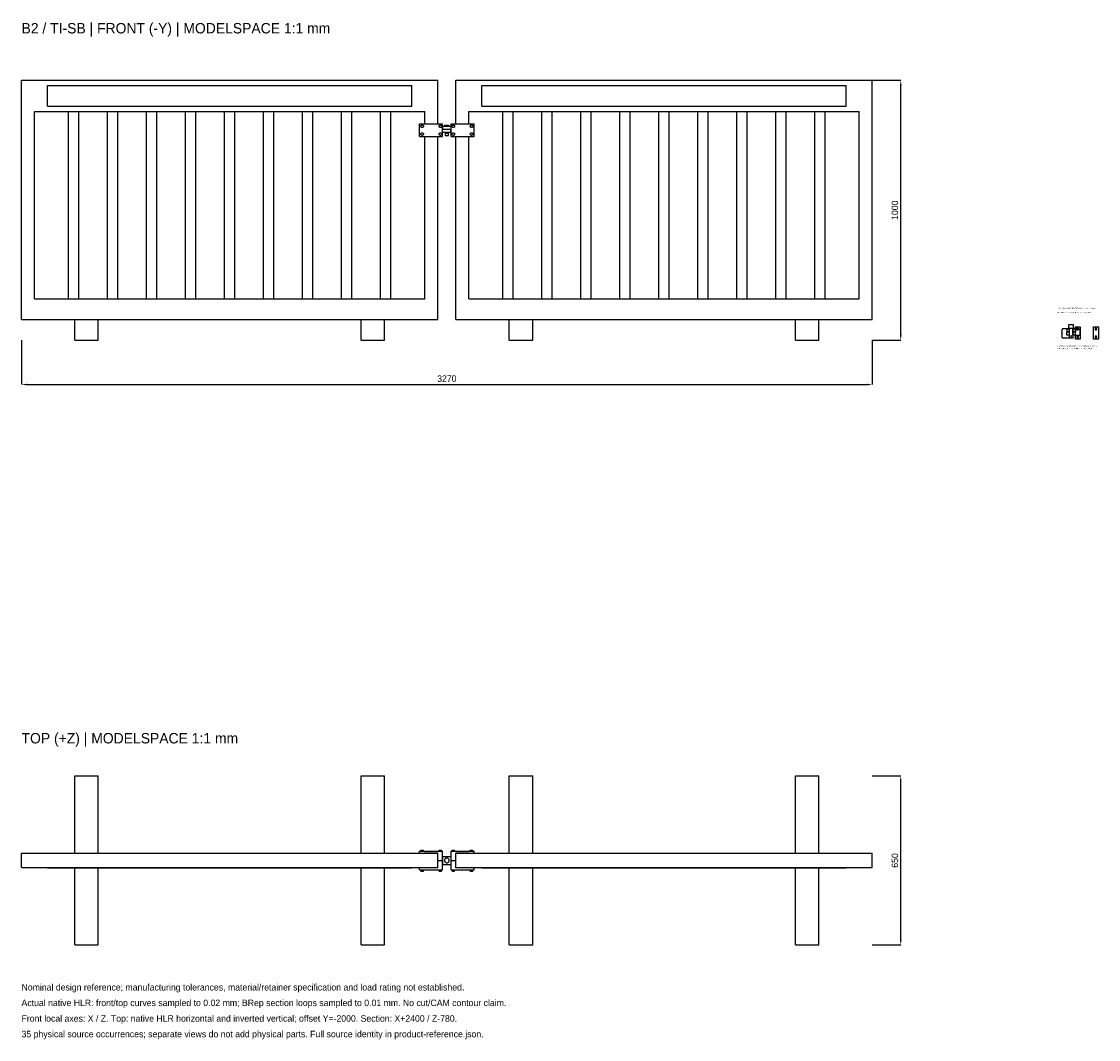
# Model space of a CAD drawing. Header units: millimetres. Extents: x 0 to 4140, y -2688 to 1226.
import ezdxf

# ---------------------------------------------------------------- set-up
doc = ezdxf.new("R2010")
doc.units = ezdxf.units.MM
for name, color, linetype in [('DIM', 1, 'Continuous'), ('FRONT_VISIBLE', 7, 'Continuous'), ('NOTE', 7, 'Continuous'), ('SECTION_LUG_LOWER', 8, 'Continuous'), ('SECTION_LUG_UPPER', 8, 'Continuous'), ('SECTION_PIN', 5, 'Continuous'), ('TOP_VISIBLE', 7, 'Continuous')]:
    doc.layers.add(name, color=color, linetype=linetype)
doc.dimstyles.get("Standard").update_dxf_attribs({"dimtxt": 2.5, "dimasz": 2.5, "dimexe": 1.25, "dimexo": 0.625, "dimtad": 1, "dimtxsty": 'Standard', "dimcen": 2.5, "dimazin": 3, "dimtfac": 1, "dimtmove": 0, "dimatfit": 3, "dimarcsym": 0})

# ---------------------------------------------------------------- blocks, each defined once
blk = doc.blocks.new('_CLOSEDFILLED')
at = {"color": 0, "linetype": 'ByBlock'}
blk.add_solid([(-1, 0.16), (0, 0), (-1, -0.16)], dxfattribs=at)
blk = doc.blocks.new('*D0')
for p, q in [((0, 0), (0, -170)), ((3270, 0), (3270, -170)), ((20, -170), (3250, -170))]:
    blk.add_line(p, q)
at = {"layer": 'Defpoints'}
for p in [(0, 0), (3270, 0), (0, -170)]:
    blk.add_point(p, dxfattribs=at)
at = {"layer": 'DIM', "xscale": 20, "yscale": 20, "rotation": 180}
blk.add_blockref('_CLOSEDFILLED', (0, -170), dxfattribs=at)
at = {"layer": 'DIM', "xscale": 20, "yscale": 20}
blk.add_blockref('_CLOSEDFILLED', (3270, -170), dxfattribs=at)
at = {"layer": 'DIM', "insert": (1635, -147.5), "char_height": 25, "attachment_point": 5}
blk.add_mtext('3270', dxfattribs=at)
blk = doc.blocks.new('*D2')
for p, q in [((3270, 1000), (3380, 1000)), ((3380, 20), (3380, 980)), ((3270, 0), (3380, 0))]:
    blk.add_line(p, q)
at = {"layer": 'Defpoints'}
for p in [(3270, 1000), (3270, 0), (3380, 0)]:
    blk.add_point(p, dxfattribs=at)
at = {"layer": 'DIM', "xscale": 20, "yscale": 20}
for p, rotation in [((3380, 1000), 90), ((3380, 0), 270)]:
    blk.add_blockref('_CLOSEDFILLED', p, dxfattribs=dict(at, rotation=rotation))
at = {"layer": 'DIM', "insert": (3357.5, 500), "char_height": 25, "attachment_point": 5, "rotation": 90}
blk.add_mtext('1000', dxfattribs=at)
blk = doc.blocks.new('*D3')
for p, q in [((3270, -1675), (3380, -1675)), ((3380, -2305), (3380, -1695)), ((3270, -2325), (3380, -2325))]:
    blk.add_line(p, q)
at = {"layer": 'Defpoints'}
for p in [(3270, -1675), (3270, -2325), (3380, -2325)]:
    blk.add_point(p, dxfattribs=at)
at = {"layer": 'DIM', "xscale": 20, "yscale": 20}
for p, rotation in [((3380, -1675), 90), ((3380, -2325), 270)]:
    blk.add_blockref('_CLOSEDFILLED', p, dxfattribs=dict(at, rotation=rotation))
at = {"layer": 'DIM', "insert": (3357.5, -2000), "char_height": 25, "attachment_point": 5, "rotation": 90}
blk.add_mtext('650', dxfattribs=at)
blk = doc.blocks.new('*D4')
for p, q in [((4029, 44), (4000, 44)), ((4000, 9.6), (4000, 42.4)), ((4029, 8), (4000, 8))]:
    blk.add_line(p, q)
at = {"layer": 'Defpoints'}
for p in [(4029, 44), (4000, 8), (4029, 8)]:
    blk.add_point(p, dxfattribs=at)
at = {"layer": 'DIM', "xscale": 1.6, "yscale": 1.6}
for p, rotation in [((4000, 44), 90), ((4000, 8), 270)]:
    blk.add_blockref('_CLOSEDFILLED', p, dxfattribs=dict(at, rotation=rotation))
at = {"layer": 'DIM', "insert": (3997.75, 26), "char_height": 2.5, "attachment_point": 5, "rotation": 90}
blk.add_mtext('36', dxfattribs=at)
blk = doc.blocks.new('*D5')
for p, q in [((4026, 47), (4026, 61)), ((4027.6, 61), (4042.4, 61)), ((4044, 47), (4044, 61))]:
    blk.add_line(p, q)
at = {"layer": 'Defpoints'}
for p in [(4026, 61), (4026, 47), (4044, 47)]:
    blk.add_point(p, dxfattribs=at)
at = {"layer": 'DIM', "xscale": 1.6, "yscale": 1.6, "rotation": 180}
blk.add_blockref('_CLOSEDFILLED', (4026, 61), dxfattribs=at)
at = {"layer": 'DIM', "xscale": 1.6, "yscale": 1.6}
blk.add_blockref('_CLOSEDFILLED', (4044, 61), dxfattribs=at)
at = {"layer": 'DIM', "insert": (4035, 63.25), "char_height": 2.5, "attachment_point": 5}
blk.add_mtext('18', dxfattribs=at)
blk = doc.blocks.new('*D6')
for p, q in [((4044, 47), (4060, 47)), ((4044, 44), (4060, 44)), ((4060, 48.6), (4060, 50.2)), ((4060, 44), (4060, 47)), ((4060, 42.4), (4060, 40.8))]:
    blk.add_line(p, q)
at = {"layer": 'Defpoints'}
for p in [(4044, 47), (4044, 44), (4060, 44)]:
    blk.add_point(p, dxfattribs=at)
at = {"layer": 'DIM', "xscale": 1.6, "yscale": 1.6}
for p, rotation in [((4060, 47), 270), ((4060, 44), 90)]:
    blk.add_blockref('_CLOSEDFILLED', p, dxfattribs=dict(at, rotation=rotation))
at = {"layer": 'DIM', "insert": (4057.75, 45.5), "char_height": 2.5, "attachment_point": 5, "rotation": 90}
blk.add_mtext('3', dxfattribs=at)
blk = doc.blocks.new('*D7')
for p, q in [((4050, 44), (4070, 44)), ((4070, 21.6), (4070, 42.4)), ((4050, 20), (4070, 20))]:
    blk.add_line(p, q)
at = {"layer": 'Defpoints'}
for p in [(4050, 44), (4050, 20), (4070, 20)]:
    blk.add_point(p, dxfattribs=at)
at = {"layer": 'DIM', "xscale": 1.6, "yscale": 1.6}
for p, rotation in [((4070, 44), 90), ((4070, 20), 270)]:
    blk.add_blockref('_CLOSEDFILLED', p, dxfattribs=dict(at, rotation=rotation))
at = {"layer": 'DIM', "insert": (4067.75, 32), "char_height": 2.5, "attachment_point": 5, "rotation": 90}
blk.add_mtext('24', dxfattribs=at)

msp = doc.modelspace()

# ---------------------------------------------------------------- linework, layer by layer
at = {"layer": 'FRONT_VISIBLE'}
for p, q in [((0, 80), (0, 1000)), ((0, 1000), (1600, 1000)), ((1600, 832), (1600, 1000)), ((1670, 832), (1670, 1000)), ((1670, 1000), (3270, 1000)), ((3270, 80), (3270, 1000)), ((100, 900), (100, 980)), ((100, 980), (1500, 980)), ((1500, 900), (1500, 980)), ((1770, 900), (1770, 980)), ((1770, 980), (3170, 980)), ((3170, 900), (3170, 980)), ((50, 160), (50, 880)), ((50, 880), (1550, 880)), ((100, 900), (1500, 900)), ((180, 160), (180, 880)), ((220, 160), (220, 880)), ((330, 160), (330, 880)), ((370, 160), (370, 880)), ((480, 160), (480, 880)), ((520, 160), (520, 880)), ((630, 160), (630, 880)), ((670, 160), (670, 880)), ((780, 160), (780, 880)), ((820, 160), (820, 880)), ((930, 160), (930, 880)), ((970, 160), (970, 880)), ((1080, 160), (1080, 880)), ((1120, 160), (1120, 880)), ((1230, 160), (1230, 880)), ((1270, 160), (1270, 880)), ((1380, 160), (1380, 880)), ((1420, 160), (1420, 880)), ((1550, 832), (1550, 880)), ((1720, 832), (1720, 880)), ((1720, 880), (3220, 880)), ((1770, 900), (3170, 900)), ((1850, 160), (1850, 880)), ((1890, 160), (1890, 880)), ((2000, 160), (2000, 880)), ((2040, 160), (2040, 880)), ((2150, 160), (2150, 880)), ((2190, 160), (2190, 880)), ((2300, 160), (2300, 880)), ((2340, 160), (2340, 880)), ((2450, 160), (2450, 880)), ((2490, 160), (2490, 880)), ((2600, 160), (2600, 880)), ((2640, 160), (2640, 880)), ((2750, 160), (2750, 880)), ((2790, 160), (2790, 880)), ((2900, 160), (2900, 880)), ((2940, 160), (2940, 880)), ((3050, 160), (3050, 880)), ((3090, 160), (3090, 880)), ((3220, 160), (3220, 880)), ((1530, 784), (1530, 832)), ((1530, 832), (1618, 832)), ((1618, 784), (1618, 832)), ((1652, 784), (1652, 832)), ((1652, 832), (1740, 832)), ((1740, 784), (1740, 832)), ((1618, 812), (1620, 812)), ((1618, 800), (1650, 800)), ((1620, 812), (1620, 824)), ((1620, 824), (1652, 824)), ((1620, 812), (1650, 812)), ((1626, 827), (1626, 824)), ((1629, 800), (1629, 788)), ((1641, 788), (1641, 800)), ((1644, 824), (1644, 827)), ((1650, 800), (1650, 812)), ((1650, 812), (1652, 812)), ((1530, 784), (1618, 784)), ((1550, 160), (1550, 784)), ((1600, 80), (1600, 784)), ((1652, 784), (1740, 784)), ((1670, 80), (1670, 784)), ((1720, 160), (1720, 784)), ((50, 160), (1550, 160)), ((1720, 160), (3220, 160)), ((0, 80), (205, 80)), ((205, 0), (205, 80)), ((205, 80), (295, 80)), ((295, 80), (1305, 80)), ((295, 0), (295, 80)), ((1305, 0), (1305, 80)), ((1305, 80), (1395, 80)), ((1395, 80), (1600, 80)), ((1395, 0), (1395, 80)), ((1670, 80), (1875, 80)), ((1875, 0), (1875, 80)), ((1875, 80), (1965, 80)), ((1965, 80), (2975, 80)), ((1965, 0), (1965, 80)), ((2975, 0), (2975, 80)), ((2975, 80), (3065, 80)), ((3065, 80), (3270, 80)), ((3065, 0), (3065, 80)), ((205, 0), (295, 0)), ((1305, 0), (1395, 0)), ((1875, 0), (1965, 0)), ((2975, 0), (3065, 0))]:
    msp.add_line(p, q, dxfattribs=at)
for points in [[(1540, 828), (1540.9, 827.9), (1541.7, 827.7), (1542.5, 827.3), (1543.2, 826.8), (1543.8, 826.2), (1544.3, 825.5), (1544.7, 824.7), (1544.9, 823.9), (1545, 823), (1544.9, 822.1), (1544.7, 821.3), (1544.3, 820.5), (1543.8, 819.8), (1543.2, 819.2), (1542.5, 818.7), (1541.7, 818.3), (1540.9, 818.1), (1540, 818), (1539.1, 818.1), (1538.3, 818.3), (1537.5, 818.7), (1536.8, 819.2), (1536.2, 819.8), (1535.7, 820.5), (1535.3, 821.3), (1535.1, 822.1), (1535, 823), (1535.1, 823.9), (1535.3, 824.7), (1535.7, 825.5), (1536.2, 826.2), (1536.8, 826.8), (1537.5, 827.3), (1538.3, 827.7), (1539.1, 827.9), (1540, 828)], [(1610, 828), (1610.9, 827.9), (1611.7, 827.7), (1612.5, 827.3), (1613.2, 826.8), (1613.8, 826.2), (1614.3, 825.5), (1614.7, 824.7), (1614.9, 823.9), (1615, 823), (1614.9, 822.1), (1614.7, 821.3), (1614.3, 820.5), (1613.8, 819.8), (1613.2, 819.2), (1612.5, 818.7), (1611.7, 818.3), (1610.9, 818.1), (1610, 818), (1609.1, 818.1), (1608.3, 818.3), (1607.5, 818.7), (1606.8, 819.2), (1606.2, 819.8), (1605.7, 820.5), (1605.3, 821.3), (1605.1, 822.1), (1605, 823), (1605.1, 823.9), (1605.3, 824.7), (1605.7, 825.5), (1606.2, 826.2), (1606.8, 826.8), (1607.5, 827.3), (1608.3, 827.7), (1609.1, 827.9), (1610, 828)], [(1660, 828), (1660.9, 827.9), (1661.7, 827.7), (1662.5, 827.3), (1663.2, 826.8), (1663.8, 826.2), (1664.3, 825.5), (1664.7, 824.7), (1664.9, 823.9), (1665, 823), (1664.9, 822.1), (1664.7, 821.3), (1664.3, 820.5), (1663.8, 819.8), (1663.2, 819.2), (1662.5, 818.7), (1661.7, 818.3), (1660.9, 818.1), (1660, 818), (1659.1, 818.1), (1658.3, 818.3), (1657.5, 818.7), (1656.8, 819.2), (1656.2, 819.8), (1655.7, 820.5), (1655.3, 821.3), (1655.1, 822.1), (1655, 823), (1655.1, 823.9), (1655.3, 824.7), (1655.7, 825.5), (1656.2, 826.2), (1656.8, 826.8), (1657.5, 827.3), (1658.3, 827.7), (1659.1, 827.9), (1660, 828)], [(1730, 828), (1730.9, 827.9), (1731.7, 827.7), (1732.5, 827.3), (1733.2, 826.8), (1733.8, 826.2), (1734.3, 825.5), (1734.7, 824.7), (1734.9, 823.9), (1735, 823), (1734.9, 822.1), (1734.7, 821.3), (1734.3, 820.5), (1733.8, 819.8), (1733.2, 819.2), (1732.5, 818.7), (1731.7, 818.3), (1730.9, 818.1), (1730, 818), (1729.1, 818.1), (1728.3, 818.3), (1727.5, 818.7), (1726.8, 819.2), (1726.2, 819.8), (1725.7, 820.5), (1725.3, 821.3), (1725.1, 822.1), (1725, 823), (1725.1, 823.9), (1725.3, 824.7), (1725.7, 825.5), (1726.2, 826.2), (1726.8, 826.8), (1727.5, 827.3), (1728.3, 827.7), (1729.1, 827.9), (1730, 828)], [(1540, 798), (1540.9, 797.9), (1541.7, 797.7), (1542.5, 797.3), (1543.2, 796.8), (1543.8, 796.2), (1544.3, 795.5), (1544.7, 794.7), (1544.9, 793.9), (1545, 793), (1544.9, 792.1), (1544.7, 791.3), (1544.3, 790.5), (1543.8, 789.8), (1543.2, 789.2), (1542.5, 788.7), (1541.7, 788.3), (1540.9, 788.1), (1540, 788), (1539.1, 788.1), (1538.3, 788.3), (1537.5, 788.7), (1536.8, 789.2), (1536.2, 789.8), (1535.7, 790.5), (1535.3, 791.3), (1535.1, 792.1), (1535, 793), (1535.1, 793.9), (1535.3, 794.7), (1535.7, 795.5), (1536.2, 796.2), (1536.8, 796.8), (1537.5, 797.3), (1538.3, 797.7), (1539.1, 797.9), (1540, 798)], [(1610, 798), (1610.9, 797.9), (1611.7, 797.7), (1612.5, 797.3), (1613.2, 796.8), (1613.8, 796.2), (1614.3, 795.5), (1614.7, 794.7), (1614.9, 793.9), (1615, 793), (1614.9, 792.1), (1614.7, 791.3), (1614.3, 790.5), (1613.8, 789.8), (1613.2, 789.2), (1612.5, 788.7), (1611.7, 788.3), (1610.9, 788.1), (1610, 788), (1609.1, 788.1), (1608.3, 788.3), (1607.5, 788.7), (1606.8, 789.2), (1606.2, 789.8), (1605.7, 790.5), (1605.3, 791.3), (1605.1, 792.1), (1605, 793), (1605.1, 793.9), (1605.3, 794.7), (1605.7, 795.5), (1606.2, 796.2), (1606.8, 796.8), (1607.5, 797.3), (1608.3, 797.7), (1609.1, 797.9), (1610, 798)], [(1626, 827), (1626.2, 827), (1626.9, 827), (1628, 827), (1629.4, 827), (1631.1, 827), (1633, 827), (1635, 827), (1637, 827), (1638.9, 827), (1640.6, 827), (1642, 827), (1643.1, 827), (1643.8, 827), (1644, 827)], [(1629, 788), (1629.2, 788), (1629.6, 788), (1630.3, 788), (1631.3, 788), (1632.4, 788), (1633.7, 788), (1635, 788), (1636.3, 788), (1637.6, 788), (1638.7, 788), (1639.7, 788), (1640.4, 788), (1640.8, 788), (1641, 788)], [(1636.3, 796), (1636.2, 795.6), (1636, 795.2), (1635.6, 794.9), (1635.2, 794.8), (1634.8, 794.8), (1634.4, 794.9), (1634, 795.2), (1633.8, 795.6), (1633.8, 796), (1633.8, 796.4), (1634, 796.8), (1634.4, 797.1), (1634.8, 797.2), (1635.2, 797.2), (1635.6, 797.1), (1636, 796.8), (1636.2, 796.4), (1636.3, 796)], [(1660, 798), (1660.9, 797.9), (1661.7, 797.7), (1662.5, 797.3), (1663.2, 796.8), (1663.8, 796.2), (1664.3, 795.5), (1664.7, 794.7), (1664.9, 793.9), (1665, 793), (1664.9, 792.1), (1664.7, 791.3), (1664.3, 790.5), (1663.8, 789.8), (1663.2, 789.2), (1662.5, 788.7), (1661.7, 788.3), (1660.9, 788.1), (1660, 788), (1659.1, 788.1), (1658.3, 788.3), (1657.5, 788.7), (1656.8, 789.2), (1656.2, 789.8), (1655.7, 790.5), (1655.3, 791.3), (1655.1, 792.1), (1655, 793), (1655.1, 793.9), (1655.3, 794.7), (1655.7, 795.5), (1656.2, 796.2), (1656.8, 796.8), (1657.5, 797.3), (1658.3, 797.7), (1659.1, 797.9), (1660, 798)], [(1730, 798), (1730.9, 797.9), (1731.7, 797.7), (1732.5, 797.3), (1733.2, 796.8), (1733.8, 796.2), (1734.3, 795.5), (1734.7, 794.7), (1734.9, 793.9), (1735, 793), (1734.9, 792.1), (1734.7, 791.3), (1734.3, 790.5), (1733.8, 789.8), (1733.2, 789.2), (1732.5, 788.7), (1731.7, 788.3), (1730.9, 788.1), (1730, 788), (1729.1, 788.1), (1728.3, 788.3), (1727.5, 788.7), (1726.8, 789.2), (1726.2, 789.8), (1725.7, 790.5), (1725.3, 791.3), (1725.1, 792.1), (1725, 793), (1725.1, 793.9), (1725.3, 794.7), (1725.7, 795.5), (1726.2, 796.2), (1726.8, 796.8), (1727.5, 797.3), (1728.3, 797.7), (1729.1, 797.9), (1730, 798)]]:
    msp.add_lwpolyline(points, dxfattribs=at)
at = {"layer": 'SECTION_LUG_LOWER'}
for points in [[(4018, 20), (4018, 32), (4028, 32), (4028, 20), (4018, 20)], [(4050, 20), (4042, 20), (4042, 32), (4050, 32), (4050, 20)]]:
    msp.add_lwpolyline(points, close=True, dxfattribs=at)
at = {"layer": 'SECTION_LUG_UPPER'}
for points in [[(4028, 32), (4020, 32), (4020, 44), (4028, 44), (4028, 32)], [(4042, 44), (4052, 44), (4052, 32), (4042, 32), (4042, 44)], [(4069.5, 4), (4052, 4), (4052, 32), (4052, 44), (4052, 52), (4069.5, 52), (4069.5, 4)], [(4060, 46.3), (4059.5, 46.3), (4059, 46.2), (4058.6, 46), (4058.2, 45.7), (4057.8, 45.4), (4057.4, 45.1), (4057.2, 44.7), (4056.9, 44.2), (4056.8, 43.8), (4056.7, 43.3), (4056.7, 42.8), (4056.8, 42.3), (4056.9, 41.8), (4057.1, 41.4), (4057.4, 41), (4057.7, 40.6), (4058.1, 40.3), (4058.5, 40.1), (4059, 39.9), (4059.4, 39.7), (4059.9, 39.7), (4060.4, 39.7), (4060.9, 39.8), (4061.3, 40), (4061.8, 40.2), (4062.2, 40.5), (4062.5, 40.9), (4062.8, 41.3), (4063, 41.7), (4063.2, 42.2), (4063.3, 42.6), (4063.3, 43.1), (4063.2, 43.6), (4063.1, 44.1), (4062.9, 44.5), (4062.7, 44.9), (4062.3, 45.3), (4062, 45.6), (4061.6, 45.9), (4061.1, 46.1), (4060.6, 46.2), (4060.3, 46.3), (4060, 46.3)], [(4140, 4), (4120.5, 4), (4120.5, 52), (4140, 52), (4140, 4)], [(4130, 46.3), (4129.5, 46.3), (4129, 46.2), (4128.6, 46), (4128.2, 45.7), (4127.8, 45.4), (4127.4, 45.1), (4127.2, 44.7), (4126.9, 44.2), (4126.8, 43.8), (4126.7, 43.3), (4126.7, 42.8), (4126.8, 42.3), (4126.9, 41.8), (4127.1, 41.4), (4127.4, 41), (4127.7, 40.6), (4128.1, 40.3), (4128.5, 40.1), (4129, 39.9), (4129.4, 39.7), (4129.9, 39.7), (4130.4, 39.7), (4130.9, 39.8), (4131.3, 40), (4131.8, 40.2), (4132.2, 40.5), (4132.5, 40.9), (4132.8, 41.3), (4133, 41.7), (4133.2, 42.2), (4133.3, 42.6), (4133.3, 43.1), (4133.2, 43.6), (4133.1, 44.1), (4132.9, 44.5), (4132.7, 44.9), (4132.3, 45.3), (4132, 45.6), (4131.6, 45.9), (4131.1, 46.1), (4130.6, 46.2), (4130.3, 46.3), (4130, 46.3)], [(4060, 16.3), (4059.5, 16.3), (4059, 16.2), (4058.6, 16), (4058.2, 15.7), (4057.8, 15.4), (4057.4, 15.1), (4057.2, 14.7), (4056.9, 14.2), (4056.8, 13.8), (4056.7, 13.3), (4056.7, 12.8), (4056.8, 12.3), (4056.9, 11.8), (4057.1, 11.4), (4057.4, 11), (4057.7, 10.6), (4058.1, 10.3), (4058.5, 10.1), (4059, 9.9), (4059.4, 9.7), (4059.9, 9.7), (4060.4, 9.7), (4060.9, 9.8), (4061.3, 10), (4061.8, 10.2), (4062.2, 10.5), (4062.5, 10.9), (4062.8, 11.3), (4063, 11.7), (4063.2, 12.2), (4063.3, 12.6), (4063.3, 13.1), (4063.2, 13.6), (4063.1, 14.1), (4062.9, 14.5), (4062.7, 14.9), (4062.3, 15.3), (4062, 15.6), (4061.6, 15.9), (4061.1, 16.1), (4060.6, 16.2), (4060.3, 16.3), (4060, 16.3)], [(4130, 16.3), (4129.5, 16.3), (4129, 16.2), (4128.6, 16), (4128.2, 15.7), (4127.8, 15.4), (4127.4, 15.1), (4127.2, 14.7), (4126.9, 14.2), (4126.8, 13.8), (4126.7, 13.3), (4126.7, 12.8), (4126.8, 12.3), (4126.9, 11.8), (4127.1, 11.4), (4127.4, 11), (4127.7, 10.6), (4128.1, 10.3), (4128.5, 10.1), (4129, 9.9), (4129.4, 9.7), (4129.9, 9.7), (4130.4, 9.7), (4130.9, 9.8), (4131.3, 10), (4131.8, 10.2), (4132.2, 10.5), (4132.5, 10.9), (4132.8, 11.3), (4133, 11.7), (4133.2, 12.2), (4133.3, 12.6), (4133.3, 13.1), (4133.2, 13.6), (4133.1, 14.1), (4132.9, 14.5), (4132.7, 14.9), (4132.3, 15.3), (4132, 15.6), (4131.6, 15.9), (4131.1, 16.1), (4130.6, 16.2), (4130.3, 16.3), (4130, 16.3)]]:
    msp.add_lwpolyline(points, close=True, dxfattribs=at)
at = {"layer": 'SECTION_PIN'}
for points in [[(4044, 47), (4044, 44), (4041, 44), (4041, 8), (4029, 8), (4029, 44), (4026, 44), (4026, 47), (4044, 47)], [(4036.2, 16), (4036.2, 16.3), (4036.1, 16.6), (4035.9, 16.8), (4035.7, 17), (4035.4, 17.2), (4035.2, 17.2), (4034.9, 17.2), (4034.6, 17.2), (4034.3, 17), (4034.1, 16.8), (4033.9, 16.6), (4033.8, 16.3), (4033.8, 16), (4033.8, 15.7), (4033.9, 15.4), (4034.1, 15.2), (4034.3, 15), (4034.5, 14.8), (4034.8, 14.8), (4035.1, 14.8), (4035.4, 14.8), (4035.7, 15), (4035.9, 15.2), (4036.1, 15.4), (4036.2, 15.7), (4036.2, 16)]]:
    msp.add_lwpolyline(points, close=True, dxfattribs=at)
at = {"layer": 'TOP_VISIBLE'}
for p, q in [((205, -1972.1), (205, -1675)), ((205, -1675), (295, -1675)), ((295, -1972.1), (295, -1675)), ((1305, -1972.1), (1305, -1675)), ((1305, -1675), (1395, -1675)), ((1395, -1972.1), (1395, -1675)), ((1875, -1972.1), (1875, -1675)), ((1875, -1675), (1965, -1675)), ((1965, -1972.1), (1965, -1675)), ((2975, -1972.1), (2975, -1675)), ((2975, -1675), (3065, -1675)), ((3065, -1972.1), (3065, -1675)), ((0, -2027.5), (0, -1972.5)), ((0, -1972.5), (1600, -1972.5)), ((100, -1972.5), (100, -1972.1)), ((100, -1972.1), (1500, -1972.1)), ((1500, -1972.5), (1500, -1972.1)), ((1530, -1972.5), (1530, -1964)), ((1530, -1964), (1618, -1964)), ((1535, -1964), (1535, -1960)), ((1545, -1964), (1545, -1960)), ((1600.5, -1972), (1549.5, -1972)), ((1549.5, -1972.5), (1549.5, -1972)), ((1550, -1972.5), (1550, -1972)), ((1600, -1972.5), (1600, -1972)), ((1600, -2027.5), (1600, -1972.5)), ((1600, -1972.5), (1600.5, -1972.5)), ((1600.5, -1972.5), (1600.5, -1972)), ((1600.5, -2000), (1600.5, -1972.5)), ((1605, -1964), (1605, -1960)), ((1615, -1964), (1615, -1960)), ((1618, -2000), (1618, -1964)), ((1618, -1985), (1620, -1985)), ((1620, -2015), (1620, -1985)), ((1620, -1985), (1652, -1985)), ((1652, -2000), (1652, -1964)), ((1652, -1964), (1740, -1964)), ((1655, -1964), (1655, -1960)), ((1665, -1964), (1665, -1960)), ((1720.5, -1972), (1669.5, -1972)), ((1669.5, -2000), (1669.5, -1972)), ((1669.5, -1972.5), (1670, -1972.5)), ((1669.5, -2000), (1669.5, -1972.5)), ((1670, -1972.5), (1670, -1972)), ((1670, -2027.5), (1670, -1972.5)), ((1670, -1972.5), (3270, -1972.5)), ((1720, -1972.5), (1720, -1972)), ((1720.5, -1972.5), (1720.5, -1972)), ((1725, -1964), (1725, -1960)), ((1735, -1964), (1735, -1960)), ((1740, -1972.5), (1740, -1964)), ((1770, -1972.5), (1770, -1972.1)), ((1770, -1972.1), (3170, -1972.1)), ((3170, -1972.5), (3170, -1972.1)), ((3270, -2027.5), (3270, -1972.5)), ((0, -2027.5), (1600, -2027.5)), ((100, -2027.9), (100, -2027.5)), ((100, -2027.9), (1500, -2027.9)), ((205, -2325), (205, -2027.9)), ((295, -2325), (295, -2027.9)), ((1305, -2325), (1305, -2027.9)), ((1395, -2325), (1395, -2027.9)), ((1500, -2027.9), (1500, -2027.5)), ((1530, -2036), (1530, -2027.5)), ((1549.5, -2028), (1549.5, -2027.5)), ((1600.5, -2028), (1549.5, -2028)), ((1550, -2028), (1550, -2027.5)), ((1600, -2027.5), (1600.5, -2027.5)), ((1600, -2028), (1600, -2027.5)), ((1600.5, -2000), (1618, -2000)), ((1600.5, -2028), (1600.5, -2000)), ((1600.5, -2027.5), (1600.5, -2000)), ((1618, -2036), (1618, -2000)), ((1618, -2015), (1620, -2015)), ((1620, -2015), (1652, -2015)), ((1652, -2036), (1652, -2000)), ((1652, -2000), (1669.5, -2000)), ((1669.5, -2027.5), (1669.5, -2000)), ((1669.5, -2027.5), (1670, -2027.5)), ((1669.5, -2028), (1669.5, -2027.5)), ((1720.5, -2028), (1669.5, -2028)), ((1670, -2027.5), (3270, -2027.5)), ((1670, -2028), (1670, -2027.5)), ((1720, -2028), (1720, -2027.5)), ((1720.5, -2028), (1720.5, -2027.5)), ((1740, -2036), (1740, -2027.5)), ((1770, -2027.9), (1770, -2027.5)), ((1770, -2027.9), (3170, -2027.9)), ((1875, -2325), (1875, -2027.9)), ((1965, -2325), (1965, -2027.9)), ((2975, -2325), (2975, -2027.9)), ((3065, -2325), (3065, -2027.9)), ((3170, -2027.9), (3170, -2027.5)), ((1530, -2036), (1618, -2036)), ((1535, -2041), (1535, -2036)), ((1545, -2041), (1545, -2036)), ((1605, -2041), (1605, -2036)), ((1615, -2041), (1615, -2036)), ((1652, -2036), (1740, -2036)), ((1655, -2041), (1655, -2036)), ((1665, -2041), (1665, -2036)), ((1725, -2041), (1725, -2036)), ((1735, -2041), (1735, -2036)), ((205, -2325), (295, -2325)), ((1305, -2325), (1395, -2325)), ((1875, -2325), (1965, -2325)), ((2975, -2325), (3065, -2325))]:
    msp.add_line(p, q, dxfattribs=at)
for points in [[(1535, -1960), (1535, -1960), (1535.1, -1960), (1535.3, -1960), (1535.5, -1960), (1535.8, -1960), (1536.1, -1960), (1536.5, -1960), (1536.9, -1960), (1537.3, -1960), (1537.8, -1960), (1538.3, -1960), (1538.9, -1960), (1539.4, -1960), (1540, -1960)], [(1540, -1960), (1540.6, -1960), (1541.1, -1960), (1541.7, -1960), (1542.2, -1960), (1542.7, -1960), (1543.1, -1960), (1543.5, -1960), (1543.9, -1960), (1544.2, -1960), (1544.5, -1960), (1544.7, -1960), (1544.9, -1960), (1545, -1960), (1545, -1960)], [(1605, -1960), (1605, -1960), (1605.1, -1960), (1605.3, -1960), (1605.5, -1960), (1605.8, -1960), (1606.1, -1960), (1606.5, -1960), (1606.9, -1960), (1607.3, -1960), (1607.8, -1960), (1608.3, -1960), (1608.9, -1960), (1609.4, -1960), (1610, -1960)], [(1610, -1960), (1610.6, -1960), (1611.1, -1960), (1611.7, -1960), (1612.2, -1960), (1612.7, -1960), (1613.1, -1960), (1613.5, -1960), (1613.9, -1960), (1614.2, -1960), (1614.5, -1960), (1614.7, -1960), (1614.9, -1960), (1615, -1960), (1615, -1960)], [(1655, -1960), (1655, -1960), (1655.1, -1960), (1655.3, -1960), (1655.5, -1960), (1655.8, -1960), (1656.1, -1960), (1656.5, -1960), (1656.9, -1960), (1657.3, -1960), (1657.8, -1960), (1658.3, -1960), (1658.9, -1960), (1659.4, -1960), (1660, -1960)], [(1660, -1960), (1660.6, -1960), (1661.1, -1960), (1661.7, -1960), (1662.2, -1960), (1662.7, -1960), (1663.1, -1960), (1663.5, -1960), (1663.9, -1960), (1664.2, -1960), (1664.5, -1960), (1664.7, -1960), (1664.9, -1960), (1665, -1960), (1665, -1960)], [(1725, -1960), (1725, -1960), (1725.1, -1960), (1725.3, -1960), (1725.5, -1960), (1725.8, -1960), (1726.1, -1960), (1726.5, -1960), (1726.9, -1960), (1727.3, -1960), (1727.8, -1960), (1728.3, -1960), (1728.9, -1960), (1729.4, -1960), (1730, -1960)], [(1730, -1960), (1730.6, -1960), (1731.1, -1960), (1731.7, -1960), (1732.2, -1960), (1732.7, -1960), (1733.1, -1960), (1733.5, -1960), (1733.9, -1960), (1734.2, -1960), (1734.5, -1960), (1734.7, -1960), (1734.9, -1960), (1735, -1960), (1735, -1960)], [(1644, -2000), (1643.9, -1998.8), (1643.7, -1997.7), (1643.3, -1996.6), (1642.8, -1995.5), (1642.1, -1994.5), (1641.4, -1993.6), (1640.5, -1992.9), (1639.5, -1992.2), (1638.4, -1991.7), (1637.3, -1991.3), (1636.2, -1991.1), (1635, -1991), (1633.8, -1991.1), (1632.7, -1991.3), (1631.6, -1991.7), (1630.5, -1992.2), (1629.5, -1992.9), (1628.6, -1993.6), (1627.9, -1994.5), (1627.2, -1995.5), (1626.7, -1996.6), (1626.3, -1997.7), (1626.1, -1998.8), (1626, -2000), (1626.1, -2001.2), (1626.3, -2002.3), (1626.7, -2003.4), (1627.2, -2004.5), (1627.9, -2005.5), (1628.6, -2006.4), (1629.5, -2007.1), (1630.5, -2007.8), (1631.6, -2008.3), (1632.7, -2008.7), (1633.8, -2008.9), (1635, -2009), (1636.2, -2008.9), (1637.3, -2008.7), (1638.4, -2008.3), (1639.5, -2007.8), (1640.5, -2007.1), (1641.4, -2006.4), (1642.1, -2005.5), (1642.8, -2004.5), (1643.3, -2003.4), (1643.7, -2002.3), (1643.9, -2001.2), (1644, -2000)], [(1535, -2041), (1535, -2041), (1535.1, -2041), (1535.3, -2041), (1535.5, -2041), (1535.8, -2041), (1536.1, -2041), (1536.5, -2041), (1536.9, -2041), (1537.3, -2041), (1537.8, -2041), (1538.3, -2041), (1538.9, -2041), (1539.4, -2041), (1540, -2041)], [(1540, -2041), (1540.6, -2041), (1541.1, -2041), (1541.7, -2041), (1542.2, -2041), (1542.7, -2041), (1543.1, -2041), (1543.5, -2041), (1543.9, -2041), (1544.2, -2041), (1544.5, -2041), (1544.7, -2041), (1544.9, -2041), (1545, -2041), (1545, -2041)], [(1605, -2041), (1605, -2041), (1605.1, -2041), (1605.3, -2041), (1605.5, -2041), (1605.8, -2041), (1606.1, -2041), (1606.5, -2041), (1606.9, -2041), (1607.3, -2041), (1607.8, -2041), (1608.3, -2041), (1608.9, -2041), (1609.4, -2041), (1610, -2041)], [(1610, -2041), (1610.6, -2041), (1611.1, -2041), (1611.7, -2041), (1612.2, -2041), (1612.7, -2041), (1613.1, -2041), (1613.5, -2041), (1613.9, -2041), (1614.2, -2041), (1614.5, -2041), (1614.7, -2041), (1614.9, -2041), (1615, -2041), (1615, -2041)], [(1655, -2041), (1655, -2041), (1655.1, -2041), (1655.3, -2041), (1655.5, -2041), (1655.8, -2041), (1656.1, -2041), (1656.5, -2041), (1656.9, -2041), (1657.3, -2041), (1657.8, -2041), (1658.3, -2041), (1658.9, -2041), (1659.4, -2041), (1660, -2041)], [(1660, -2041), (1660.6, -2041), (1661.1, -2041), (1661.7, -2041), (1662.2, -2041), (1662.7, -2041), (1663.1, -2041), (1663.5, -2041), (1663.9, -2041), (1664.2, -2041), (1664.5, -2041), (1664.7, -2041), (1664.9, -2041), (1665, -2041), (1665, -2041)], [(1725, -2041), (1725, -2041), (1725.1, -2041), (1725.3, -2041), (1725.5, -2041), (1725.8, -2041), (1726.1, -2041), (1726.5, -2041), (1726.9, -2041), (1727.3, -2041), (1727.8, -2041), (1728.3, -2041), (1728.9, -2041), (1729.4, -2041), (1730, -2041)], [(1730, -2041), (1730.6, -2041), (1731.1, -2041), (1731.7, -2041), (1732.2, -2041), (1732.7, -2041), (1733.1, -2041), (1733.5, -2041), (1733.9, -2041), (1734.2, -2041), (1734.5, -2041), (1734.7, -2041), (1734.9, -2041), (1735, -2041), (1735, -2041)]]:
    msp.add_lwpolyline(points, dxfattribs=at)

# ---------------------------------------------------------------- texts
at = {"layer": 'NOTE'}
for s, height, p in [('B2 / TI-SB | FRONT (-Y) | MODELSPACE 1:1 mm', 40, (0, 1180)), ('LOCAL PIN-AXIS SECTION A-A | Y=0 | 1:1 mm', 5, (3980, 120)), ('Native BRep section; complete selected adapter slices', 4, (3980, 105)), ('SHAFT Ø12 x 36 | HEAD Ø18 x 3 | 2 x BORE Ø14 | STACK 24', 4, (3980, -25)), ('Exact retainer shape not established; envelope excluded.', 4, (3980, -34)), ('TOP (+Z) | MODELSPACE 1:1 mm', 40, (0, -1550)), ('Nominal design reference; manufacturing tolerances, material/retainer specification and load rating not established.', 25, (0, -2500)), ('Actual native HLR: front/top curves sampled to 0.02 mm; BRep section loops sampled to 0.01 mm. No cut/CAM contour claim.', 25, (0, -2560)), ('Front local axes: X / Z. Top: native HLR horizontal and inverted vertical; offset Y=-2000. Section: X+2400 / Z-780.', 25, (0, -2620)), ('35 physical source occurrences; separate views do not add physical parts. Full source identity in product-reference.json.', 25, (0, -2680))]:
    msp.add_text(s, height=height, dxfattribs=at).set_placement(p)

# ---------------------------------------------------------------- dimensions: what is measured, and where the dimension line sits
at = {"layer": 'DIM'}
for base, p1, p2, override, picture, middle in [((3380, 0), (3270, 0), (3270, 1000), {"dimtxt": 25, "dimasz": 20, "dimgap": 10, "dimtad": 1, "dimdec": 0}, '*D2', (3357.5, 500)), ((4000, 8), (4029, 8), (4029, 44), {"dimtxt": 2.5, "dimasz": 1.6, "dimgap": 1, "dimtad": 1, "dimdec": 0}, '*D4', (3997.8, 26)), ((4060, 44), (4044, 44), (4044, 47), {"dimtxt": 2.5, "dimasz": 1.6, "dimgap": 1, "dimtad": 1, "dimdec": 0}, '*D6', (4057.8, 45.5)), ((4070, 20), (4050, 20), (4050, 44), {"dimtxt": 2.5, "dimasz": 1.6, "dimgap": 1, "dimtad": 1, "dimdec": 0}, '*D7', (4067.8, 32)), ((3380, -2325), (3270, -2325), (3270, -1675), {"dimtxt": 25, "dimasz": 20, "dimgap": 10, "dimtad": 1, "dimdec": 0}, '*D3', (3357.5, -2000))]:
    dim = msp.add_linear_dim(base=base, p1=p1, p2=p2, angle=90, dimstyle='Standard', override=override, dxfattribs=at)
    dim.commit()
    dim.dimension.update_dxf_attribs({"geometry": picture, "text_midpoint": middle})
for base, p1, p2, override, picture, middle in [((4026, 61), (4026, 47), (4044, 47), {"dimtxt": 2.5, "dimasz": 1.6, "dimgap": 1, "dimtad": 1, "dimdec": 0}, '*D5', (4035, 63.2)), ((0, -170), (0, 0), (3270, 0), {"dimtxt": 25, "dimasz": 20, "dimgap": 10, "dimtad": 1, "dimdec": 0}, '*D0', (1635, -147.5))]:
    dim = msp.add_linear_dim(base=base, p1=p1, p2=p2, dimstyle='Standard', override=override, dxfattribs=at)
    dim.commit()
    dim.dimension.update_dxf_attribs({"geometry": picture, "text_midpoint": middle})

doc.saveas('drawing.dxf')
